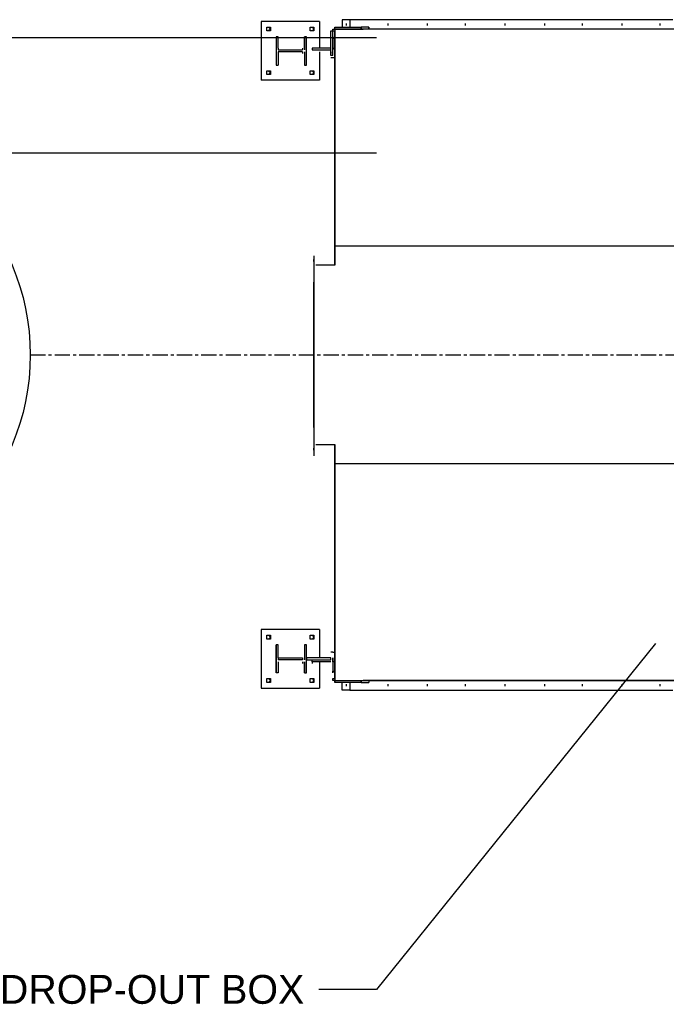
# Model space of a CAD drawing. Header units: inches. Extents: x -52 to 2304, y -1039 to 838.
# Tile 42 of 118: x 358 to 492, y 309 to 514. Entities that reach past the tile are written whole.
import ezdxf
from ezdxf.enums import TextEntityAlignment as Align

# ---------------------------------------------------------------- set-up
doc = ezdxf.new("R2010")
doc.units = ezdxf.units.IN
doc.header["$MEASUREMENT"] = 0
doc.linetypes.add('CENTER', pattern=[5.08, 3.175, -0.635, 0.635, -0.635])
for name, color, linetype in [('CENTERLINE', 6, 'CENTER'), ('DRYER-TRAIN', 7, 'Continuous'), ('EQUIPMENT', 4, 'Continuous'), ('TEXT', 7, 'Continuous')]:
    doc.layers.add(name, color=color, linetype=linetype)
doc.styles.add('MCE', font='arial.ttf')
doc.styles.add('OpenSansCondensed-Light', font='OpenSansCondensed-Light.ttf')
doc.dimstyles.new('EZDXF', dxfattribs={"dimtxt": 0.25, "dimasz": 0.175, "dimexe": 0.375, "dimexo": 0.125, "dimgap": 0.1, "dimtad": 1, "dimlfac": 100, "dimzin": 12, "dimdsep": 46, "dimtxsty": 'OpenSansCondensed-Light', "dimblk": 'ARCHTICK', "dimcen": 2.5, "dimazin": 3, "dimtfac": 0.5, "dimtmove": 2, "dimatfit": 3})

# ---------------------------------------------------------------- blocks, each defined once
blk = doc.blocks.new('_ARCHTICK')
at = {"color": 0, "linetype": 'BYBLOCK', "const_width": 0.15}
blk.add_lwpolyline([(-0.5, -0.5), (0.5, 0.5)], dxfattribs=at)

msp = doc.modelspace()

# ---------------------------------------------------------------- linework, layer by layer
at = {"layer": 'CENTERLINE'}
msp.add_line((360, 444), (1490.628, 444), dxfattribs=at)
at = {"layer": 'DRYER-TRAIN'}
for p, q in [((420.18, 513.372), (408, 513.372)), ((408, 513.372), (408, 501.192)), ((409.176, 511.8), (409.176, 512.196)), ((409.176, 512.196), (409.572, 512.196)), ((409.572, 512.196), (409.968, 511.8)), ((409.572, 512.196), (409.968, 512.196)), ((409.968, 512.196), (409.968, 511.8)), ((418.212, 511.8), (418.212, 512.196)), ((418.212, 512.196), (418.608, 512.196)), ((418.608, 512.196), (419.004, 511.8)), ((418.608, 512.196), (419.004, 512.196)), ((419.004, 512.196), (419.004, 511.8)), ((420.18, 513.372), (420.18, 507.876)), ((423.324, 511.8), (423.324, 512.196)), ((423.324, 512.196), (428.82, 512.196)), ((426.468, 513.768), (424.896, 513.768)), ((424.896, 513.768), (424.896, 512.196)), ((425.676, 512.988), (425.676, 512.592)), ((425.676, 512.988), (425.676, 512.592)), ((425.676, 512.988), (425.676, 512.592)), ((425.676, 512.988), (425.676, 512.592)), ((493.644, 513.768), (426.468, 513.768)), ((426.468, 513.768), (426.468, 512.196)), ((428.82, 511.8), (428.82, 512.196)), ((428.82, 512.196), (428.82, 511.8)), ((430.392, 512.196), (428.82, 512.196)), ((430.392, 512.196), (430.392, 511.8)), ((430.392, 511.8), (430.392, 512.196)), ((430.392, 512.196), (430.392, 511.8)), ((434.328, 512.988), (434.328, 512.592)), ((434.328, 512.988), (434.328, 512.592)), ((434.328, 512.988), (434.328, 512.592)), ((442.572, 512.988), (442.572, 512.592)), ((442.572, 512.988), (442.572, 512.592)), ((442.572, 512.988), (442.572, 512.592)), ((450.432, 512.988), (450.432, 512.592)), ((450.432, 512.988), (450.432, 512.592)), ((450.432, 512.988), (450.432, 512.592)), ((458.676, 512.988), (458.676, 512.592)), ((458.676, 512.988), (458.676, 512.592)), ((458.676, 512.988), (458.676, 512.592)), ((466.932, 512.988), (466.932, 512.592)), ((466.932, 512.988), (466.932, 512.592)), ((466.932, 512.988), (466.932, 512.592)), ((474.792, 512.988), (474.792, 512.592)), ((474.792, 512.988), (474.792, 512.592)), ((474.792, 512.988), (474.792, 512.592)), ((483.036, 512.988), (483.036, 512.592)), ((483.036, 512.988), (483.036, 512.592)), ((483.036, 512.988), (483.036, 512.592)), ((490.896, 512.988), (490.896, 512.592)), ((490.896, 512.988), (490.896, 512.592)), ((490.896, 512.988), (490.896, 512.592)), ((409.176, 511.416), (409.176, 511.8)), ((409.572, 511.416), (409.176, 511.416)), ((409.968, 511.8), (409.572, 511.416)), ((409.968, 511.416), (409.572, 511.416)), ((409.968, 511.8), (409.968, 511.416)), ((411.54, 510.228), (411.144, 510.228)), ((411.144, 510.228), (411.144, 504.336)), ((411.144, 510.228), (411.144, 504.336)), ((411.54, 507.876), (411.54, 510.228)), ((417.432, 510.228), (417.036, 510.228)), ((417.036, 510.228), (417.036, 507.876)), ((417.036, 507.876), (417.036, 510.228)), ((417.432, 504.336), (417.432, 510.228)), ((418.212, 511.416), (418.212, 511.8)), ((418.608, 511.416), (418.212, 511.416)), ((419.004, 511.8), (418.608, 511.416)), ((419.004, 511.416), (418.608, 511.416)), ((419.004, 511.8), (419.004, 511.416)), ((422.532, 511.416), (422.928, 511.416)), ((422.532, 506.304), (422.532, 511.416)), ((422.928, 511.416), (422.928, 511.8)), ((422.928, 511.8), (423.324, 511.8)), ((422.928, 506.304), (422.928, 511.416)), ((422.928, 511.416), (423.324, 511.416)), ((422.928, 509.844), (422.928, 510.228)), ((422.928, 510.228), (422.928, 509.844)), ((423.324, 511.8), (428.82, 511.8)), ((423.324, 511.8), (423.324, 511.416)), ((423.324, 511.8), (423.324, 511.416)), ((496.008, 511.8), (423.324, 511.8)), ((423.324, 511.8), (423.324, 466.62)), ((423.324, 511.416), (423.324, 511.02)), ((423.324, 462.696), (423.324, 511.416)), ((428.82, 511.8), (429.216, 511.8)), ((496.008, 511.8), (429.216, 511.8)), ((493.644, 511.8), (430.392, 511.8)), ((423.324, 509.844), (422.928, 509.844)), ((422.928, 509.844), (422.928, 509.448)), ((422.928, 509.448), (422.928, 509.052)), ((422.928, 509.052), (422.928, 508.656)), ((422.928, 508.656), (422.928, 508.272)), ((422.928, 508.272), (422.928, 507.876)), ((423.324, 509.448), (423.324, 509.844)), ((423.324, 509.052), (423.324, 509.448)), ((423.324, 508.656), (423.324, 509.052)), ((423.324, 508.272), (423.324, 508.656)), ((423.324, 507.876), (423.324, 508.272)), ((411.54, 507.876), (411.54, 507.48)), ((411.54, 507.48), (416.64, 507.48)), ((411.54, 507.084), (411.54, 504.336)), ((411.54, 507.084), (411.54, 506.7)), ((416.64, 507.084), (411.54, 507.084)), ((416.64, 507.876), (416.64, 507.48)), ((416.64, 507.876), (416.64, 507.48)), ((416.64, 507.084), (416.64, 506.7)), ((416.64, 507.084), (416.64, 506.7)), ((417.036, 507.876), (417.036, 507.48)), ((417.036, 507.084), (417.036, 504.336)), ((417.036, 507.084), (417.036, 506.7)), ((417.036, 507.084), (417.036, 504.336)), ((418.608, 507.876), (418.608, 507.48)), ((422.532, 507.876), (418.608, 507.876)), ((418.608, 507.876), (418.608, 507.48)), ((418.608, 507.876), (418.608, 507.48)), ((418.608, 507.48), (422.532, 507.48)), ((420.18, 507.084), (420.18, 501.192)), ((422.532, 507.084), (422.532, 506.7)), ((422.928, 506.304), (422.532, 506.304)), ((422.928, 507.48), (422.928, 507.876)), ((422.928, 507.876), (423.324, 507.876)), ((422.928, 507.876), (422.928, 507.48)), ((411.144, 504.336), (411.54, 504.336)), ((417.036, 504.336), (417.432, 504.336)), ((422.532, 505.908), (422.928, 505.908)), ((422.928, 505.908), (423.324, 505.908)), ((409.176, 502.764), (409.176, 503.16)), ((409.176, 503.16), (409.572, 503.16)), ((409.176, 502.38), (409.176, 502.764)), ((409.572, 502.38), (409.176, 502.38)), ((409.572, 503.16), (409.968, 502.764)), ((409.572, 503.16), (409.968, 503.16)), ((409.968, 502.764), (409.572, 502.38)), ((409.968, 502.38), (409.572, 502.38)), ((409.968, 503.16), (409.968, 502.764)), ((409.968, 502.764), (409.968, 502.38)), ((418.212, 502.764), (418.212, 503.16)), ((418.212, 503.16), (418.608, 503.16)), ((418.212, 502.38), (418.212, 502.764)), ((418.608, 502.38), (418.212, 502.38)), ((418.608, 503.16), (419.004, 502.764)), ((418.608, 503.16), (419.004, 503.16)), ((419.004, 502.764), (418.608, 502.38)), ((419.004, 502.38), (418.608, 502.38)), ((419.004, 503.16), (419.004, 502.764)), ((419.004, 502.764), (419.004, 502.38)), ((420.18, 501.192), (408, 501.192)), ((496.008, 466.62), (423.324, 466.62)), ((423.324, 466.62), (423.324, 462.696)), ((419.004, 464.664), (419.004, 423.408)), ((419.004, 464.664), (419.004, 464.268)), ((419.004, 463.476), (419.004, 463.872)), ((419.004, 463.476), (419.004, 463.872)), ((419.004, 463.476), (419.004, 463.872)), ((419.004, 463.476), (419.004, 463.872)), ((419.004, 463.476), (419.004, 463.872)), ((419.004, 463.476), (419.004, 463.872)), ((419.004, 463.476), (419.004, 463.872)), ((423.324, 462.696), (419.388, 462.696)), ((419.004, 428.904), (419.004, 459.156)), ((419.004, 459.156), (419.004, 428.904)), ((419.004, 456.804), (419.004, 457.2)), ((419.004, 456.804), (419.004, 457.2)), ((419.004, 450.516), (419.004, 450.912)), ((419.004, 450.516), (419.004, 450.912)), ((419.004, 443.832), (419.004, 444.228)), ((419.004, 443.832), (419.004, 444.228)), ((419.004, 437.16), (419.004, 437.94)), ((419.004, 437.16), (419.004, 437.94)), ((419.004, 430.872), (419.004, 431.268)), ((419.004, 430.872), (419.004, 431.268)), ((419.004, 424.188), (419.004, 424.584)), ((419.004, 424.188), (419.004, 424.584)), ((419.004, 424.188), (419.004, 424.584)), ((419.004, 424.188), (419.004, 424.584)), ((419.004, 424.188), (419.004, 424.584)), ((419.004, 424.188), (419.004, 424.584)), ((419.004, 424.188), (419.004, 424.584)), ((419.388, 425.376), (423.324, 425.376)), ((423.324, 376.656), (423.324, 425.376)), ((423.324, 425.376), (423.324, 421.44)), ((419.004, 423.408), (419.004, 423.012)), ((423.324, 421.44), (423.324, 376.26)), ((423.324, 421.44), (496.008, 421.44)), ((420.18, 386.868), (408, 386.868)), ((408, 386.868), (408, 374.688)), ((409.176, 385.296), (409.176, 385.692)), ((409.176, 385.692), (409.572, 385.692)), ((409.176, 384.9), (409.176, 385.296)), ((409.572, 385.692), (409.968, 385.296)), ((409.572, 385.692), (409.968, 385.692)), ((409.968, 385.296), (409.572, 384.9)), ((409.968, 385.692), (409.968, 385.296)), ((409.968, 385.296), (409.968, 384.9)), ((418.212, 385.296), (418.212, 385.692)), ((418.212, 385.692), (418.608, 385.692)), ((418.212, 384.9), (418.212, 385.296)), ((418.608, 385.692), (419.004, 385.296)), ((418.608, 385.692), (419.004, 385.692)), ((419.004, 385.296), (418.608, 384.9)), ((419.004, 385.692), (419.004, 385.296)), ((419.004, 385.296), (419.004, 384.9)), ((420.18, 386.868), (420.18, 380.976)), ((409.572, 384.9), (409.176, 384.9)), ((409.968, 384.9), (409.572, 384.9)), ((411.144, 377.832), (411.144, 383.724)), ((411.144, 383.724), (411.144, 377.832)), ((411.54, 383.724), (411.144, 383.724)), ((411.54, 380.976), (411.54, 383.724)), ((417.432, 383.724), (417.036, 383.724)), ((417.036, 383.724), (417.036, 380.976)), ((417.036, 383.724), (417.036, 380.976)), ((417.432, 377.832), (417.432, 383.724)), ((418.608, 384.9), (418.212, 384.9)), ((419.004, 384.9), (418.608, 384.9)), ((422.928, 382.152), (422.532, 382.152)), ((422.928, 382.152), (423.324, 382.152)), ((411.54, 380.976), (416.64, 380.976)), ((411.54, 380.976), (411.54, 380.58)), ((416.64, 380.58), (411.54, 380.58)), ((411.54, 380.184), (411.54, 377.832)), ((411.54, 380.184), (411.54, 379.8)), ((416.64, 380.976), (416.64, 380.58)), ((416.64, 380.976), (416.64, 380.58)), ((416.64, 380.184), (416.64, 379.8)), ((416.64, 380.184), (416.64, 379.8)), ((417.036, 380.976), (417.036, 380.58)), ((417.036, 380.184), (417.036, 377.832)), ((417.036, 380.184), (417.036, 379.8)), ((417.036, 377.832), (417.036, 380.184)), ((417.432, 380.976), (417.432, 380.58)), ((422.532, 380.976), (417.432, 380.976)), ((417.432, 380.58), (422.532, 380.58)), ((418.608, 380.184), (418.608, 380.58)), ((418.608, 380.58), (422.532, 380.58)), ((418.608, 380.184), (418.608, 380.58)), ((422.532, 380.184), (418.608, 380.184)), ((418.608, 380.184), (418.608, 379.8)), ((420.18, 380.184), (420.18, 374.688)), ((422.532, 380.58), (422.532, 380.976)), ((422.928, 380.58), (422.928, 380.976)), ((422.928, 380.976), (422.928, 380.58)), ((422.928, 380.184), (422.928, 380.58)), ((422.928, 380.58), (422.928, 380.184)), ((423.324, 380.184), (422.928, 380.184)), ((422.928, 380.184), (422.928, 379.8)), ((422.928, 379.8), (422.928, 379.404)), ((422.928, 379.404), (422.928, 379.008)), ((423.324, 379.8), (423.324, 380.184)), ((423.324, 379.404), (423.324, 379.8)), ((423.324, 379.008), (423.324, 379.404)), ((411.54, 377.832), (411.144, 377.832)), ((417.036, 377.832), (417.432, 377.832)), ((422.928, 379.008), (422.928, 378.624)), ((422.928, 378.624), (422.928, 378.228)), ((422.928, 377.832), (422.928, 378.228)), ((422.928, 378.228), (423.324, 378.228)), ((422.928, 378.228), (422.928, 377.832)), ((423.324, 378.624), (423.324, 379.008)), ((423.324, 378.228), (423.324, 378.624)), ((409.176, 376.26), (409.176, 376.656)), ((409.176, 376.656), (409.572, 376.656)), ((409.176, 375.864), (409.176, 376.26)), ((409.572, 375.864), (409.176, 375.864)), ((409.572, 376.656), (409.968, 376.26)), ((409.572, 376.656), (409.968, 376.656)), ((409.968, 376.26), (409.572, 375.864)), ((409.968, 375.864), (409.572, 375.864)), ((409.968, 376.656), (409.968, 376.26)), ((409.968, 376.26), (409.968, 375.864)), ((418.212, 376.26), (418.212, 376.656)), ((418.212, 376.656), (418.608, 376.656)), ((418.212, 375.864), (418.212, 376.26)), ((418.608, 375.864), (418.212, 375.864)), ((418.608, 376.656), (419.004, 376.26)), ((418.608, 376.656), (419.004, 376.656)), ((419.004, 376.26), (418.608, 375.864)), ((419.004, 375.864), (418.608, 375.864)), ((419.004, 376.656), (419.004, 376.26)), ((419.004, 376.26), (419.004, 375.864)), ((422.928, 376.26), (422.928, 376.656)), ((422.928, 376.656), (423.324, 376.656)), ((423.324, 376.26), (422.928, 376.26)), ((423.324, 376.656), (423.324, 376.26)), ((423.324, 375.864), (423.324, 376.26)), ((423.324, 376.26), (428.82, 376.26)), ((423.324, 376.26), (423.324, 375.864)), ((423.324, 376.26), (496.008, 376.26)), ((423.324, 376.26), (423.324, 375.864)), ((428.82, 375.864), (423.324, 375.864)), ((424.896, 374.292), (424.896, 375.864)), ((425.676, 375.48), (425.676, 375.084)), ((425.676, 375.48), (425.676, 375.084)), ((425.676, 375.48), (425.676, 375.084)), ((426.468, 375.864), (426.468, 374.292)), ((428.82, 375.864), (428.82, 376.26)), ((428.82, 376.26), (428.82, 375.864)), ((428.82, 376.26), (429.216, 376.26)), ((428.82, 375.864), (430.392, 375.864)), ((496.008, 376.26), (429.216, 376.26)), ((430.392, 376.26), (430.392, 375.864)), ((430.392, 376.26), (430.392, 375.864)), ((430.392, 376.26), (493.644, 376.26)), ((434.328, 375.48), (434.328, 375.084)), ((434.328, 375.48), (434.328, 375.084)), ((434.328, 375.48), (434.328, 375.084)), ((434.328, 375.48), (434.328, 375.084)), ((442.572, 375.48), (442.572, 375.084)), ((442.572, 375.48), (442.572, 375.084)), ((442.572, 375.48), (442.572, 375.084)), ((442.572, 375.48), (442.572, 375.084)), ((450.432, 375.48), (450.432, 375.084)), ((450.432, 375.48), (450.432, 375.084)), ((450.432, 375.48), (450.432, 375.084)), ((450.432, 375.48), (450.432, 375.084)), ((458.676, 375.48), (458.676, 375.084)), ((458.676, 375.48), (458.676, 375.084)), ((458.676, 375.48), (458.676, 375.084)), ((458.676, 375.48), (458.676, 375.084)), ((466.932, 375.48), (466.932, 375.084)), ((466.932, 375.48), (466.932, 375.084)), ((466.932, 375.48), (466.932, 375.084)), ((466.932, 375.48), (466.932, 375.084)), ((474.792, 375.48), (474.792, 375.084)), ((474.792, 375.48), (474.792, 375.084)), ((474.792, 375.48), (474.792, 375.084)), ((474.792, 375.48), (474.792, 375.084)), ((483.036, 375.48), (483.036, 375.084)), ((483.036, 375.48), (483.036, 375.084)), ((483.036, 375.48), (483.036, 375.084)), ((483.036, 375.48), (483.036, 375.084)), ((490.896, 375.48), (490.896, 375.084)), ((490.896, 375.48), (490.896, 375.084)), ((490.896, 375.48), (490.896, 375.084)), ((490.896, 375.48), (490.896, 375.084)), ((408, 374.688), (420.18, 374.688)), ((426.468, 374.292), (424.896, 374.292)), ((426.468, 374.292), (493.644, 374.292))]:
    msp.add_line(p, q, dxfattribs=at)
at = {"layer": 'EQUIPMENT'}
for p, q in [((432, 510), (324, 510)), ((432, 486), (324, 486))]:
    msp.add_line(p, q, dxfattribs=at)
msp.add_circle((312, 444), 48, dxfattribs=at)

# ---------------------------------------------------------------- texts
at = {"layer": 'TEXT', "style": 'MCE'}
msp.add_text('DROP-OUT BOX', height=6, dxfattribs=at).set_placement((417, 312), align=Align.MIDDLE_RIGHT)

# ---------------------------------------------------------------- leaders
at = {"layer": 'TEXT'}
msp.add_leader([(490, 384), (432, 312), (420, 312)], dimstyle='EZDXF', dxfattribs=at)

doc.saveas('drawing.dxf')
